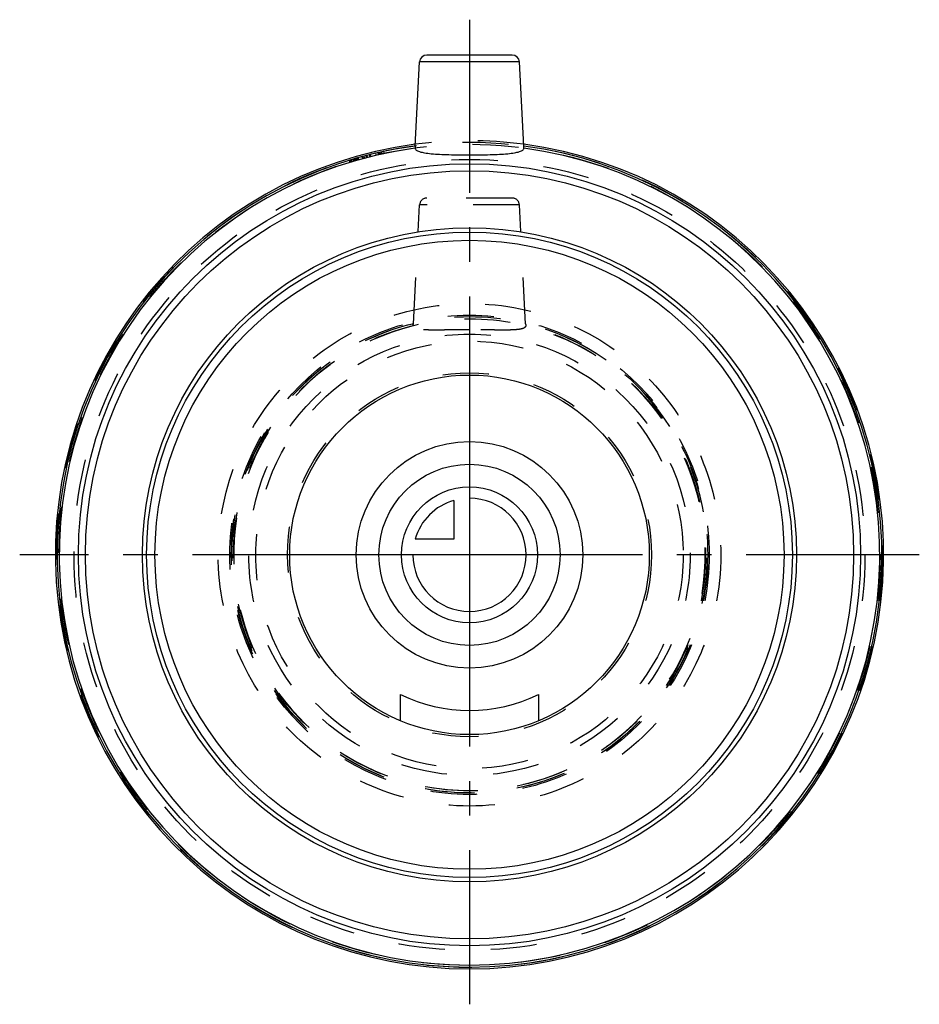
# Model space of a CAD drawing. Header units: millimetres. Extents: x 436 to 564, y 430 to 570.
import ezdxf

# ---------------------------------------------------------------- set-up
doc = ezdxf.new("R2010")
doc.units = ezdxf.units.MM
doc.header["$LTSCALE"] = 65.185185
doc.linetypes.add('CENTER', pattern=[0.6, 0.375, -0.075, 0.075, -0.075])
doc.linetypes.add('HIDDEN', pattern=[0.2, 0.1, -0.1])
for name, color, linetype in [('ACHSEN_S', 7, 'CONTINUOUS'), ('KOERPER', 7, 'CONTINUOUS'), ('KONST.EL_MIT_GEO', 7, 'CONTINUOUS'), ('KURVEN', 7, 'CONTINUOUS')]:
    doc.layers.add(name, color=color, linetype=linetype)

msp = doc.modelspace()

# ---------------------------------------------------------------- linework, layer by layer
at = {"layer": 'ACHSEN_S', "color": 2, "linetype": 'CENTER'}
for p, q in [((500, 569.55), (500, 430.45)), ((563.53, 493.95), (436.47, 493.95))]:
    msp.add_line(p, q, dxfattribs=at)
at = {"layer": 'KOERPER', "color": 7, "linetype": 'Continuous'}
for p, q in [((492.33, 551.69), (492.95, 563.6)), ((507.67, 551.69), (507.05, 563.6))]:
    msp.add_line(p, q, dxfattribs=at)
at = {"layer": 'KOERPER', "color": 8, "linetype": 'HIDDEN'}
for p, q in [((492.07, 526.6), (492.95, 543.4)), ((507.93, 526.6), (507.05, 543.4))]:
    msp.add_line(p, q, dxfattribs=at)
msp.add_circle((500, 493.95), 33.85, dxfattribs=at)
for radius, start, end in [(58.5, 82.4755, 97.5245), (33.6, 103.653, 76.347), (33.3, 103.798, 76.202)]:
    msp.add_arc((500, 493.95), radius, start, end, dxfattribs=at)
at = {"layer": 'KOERPER', "color": 7, "linetype": 'Continuous'}
for radius, start, end in [(58.5, 97.5245, 82.4755), (58.25, 97.5706, 82.4294), (57.95, 97.6211, 82.3789)]:
    msp.add_arc((500, 493.95), radius, start, end, dxfattribs=at)
for points, knots in [([(492.33, 551.69), (492.32, 551.63), (492.32, 551.53), (492.31, 551.43), (492.31, 551.39)], [0, 0, 0, 0, 0.646211, 1, 1, 1, 1]), ([(492.31, 551.39), (492.32, 551.34), (492.36, 551.24), (492.49, 551.11), (492.69, 551), (493.08, 550.85), (493.73, 550.72), (494.67, 550.6), (495.82, 550.52), (497.12, 550.48), (498.53, 550.45), (499.51, 550.45), (500, 550.45)], [0, 0, 0, 0, 0.018423, 0.040549, 0.068727, 0.10401, 0.196935, 0.318616, 0.465405, 0.63211, 0.812558, 1, 1, 1, 1]), ([(500, 550.45), (500.49, 550.45), (501.47, 550.45), (502.88, 550.48), (504.18, 550.52), (505.33, 550.6), (506.27, 550.72), (506.92, 550.85), (507.31, 551), (507.51, 551.11), (507.64, 551.24), (507.68, 551.34), (507.69, 551.39)], [0, 0, 0, 0, 0.187438, 0.367885, 0.534594, 0.681386, 0.803068, 0.895993, 0.931275, 0.959452, 0.981577, 1, 1, 1, 1]), ([(507.69, 551.39), (507.69, 551.43), (507.68, 551.53), (507.68, 551.63), (507.67, 551.69)], [0, 0, 0, 0, 0.35378, 1, 1, 1, 1])]:
    msp.add_open_spline(points, degree=3, knots=knots, dxfattribs=at)
at = {"layer": 'KOERPER', "color": 8, "linetype": 'HIDDEN'}
for points, knots in [([(492.06, 526.29), (492.05, 526.33), (492.06, 526.43), (492.07, 526.53), (492.07, 526.6)], [0, 0, 0, 0, 0.357356, 1, 1, 1, 1]), ([(500, 525.75), (499.49, 525.75), (498.49, 525.74), (497.03, 525.72), (495.69, 525.7), (494.5, 525.7), (493.64, 525.73), (493.06, 525.79), (492.72, 525.84), (492.45, 525.92), (492.24, 526.02), (492.1, 526.14), (492.06, 526.24), (492.06, 526.29)], [0, 0, 0, 0, 0.188144, 0.369345, 0.536854, 0.68436, 0.80633, 0.856382, 0.89871, 0.933278, 0.960549, 0.981833, 1, 1, 1, 1]), ([(507.94, 526.29), (507.94, 526.24), (507.9, 526.14), (507.76, 526.02), (507.55, 525.92), (507.28, 525.84), (506.94, 525.79), (506.36, 525.73), (505.5, 525.7), (504.31, 525.7), (502.97, 525.72), (501.51, 525.74), (500.51, 525.75), (500, 525.75)], [0, 0, 0, 0, 0.018167, 0.039453, 0.066725, 0.101294, 0.143621, 0.193674, 0.315642, 0.463144, 0.630648, 0.81185, 1, 1, 1, 1]), ([(507.93, 526.6), (507.93, 526.53), (507.94, 526.43), (507.95, 526.33), (507.94, 526.29)], [0, 0, 0, 0, 0.642624, 1, 1, 1, 1])]:
    msp.add_open_spline(points, degree=3, knots=knots, dxfattribs=at)
at = {"layer": 'KONST.EL_MIT_GEO', "color": 7, "linetype": 'Continuous'}
for p, q in [((507.05, 563.6), (492.95, 563.6)), ((506.05, 564.55), (493.95, 564.55)), ((490.25, 470.5), (490.25, 474.23)), ((509.75, 474.23), (509.75, 470.5))]:
    msp.add_line(p, q, dxfattribs=at)
at = {"layer": 'KONST.EL_MIT_GEO', "color": 8, "linetype": 'HIDDEN'}
for p, q in [((487.39, 550.56), (487.32, 550.85)), ((487.43, 550.57), (487.36, 550.86)), ((487.61, 550.61), (487.55, 550.9)), ((487.62, 550.61), (487.56, 550.91)), ((487.68, 550.63), (487.62, 550.92)), ((487.94, 550.68), (487.88, 550.98)), ((483.01, 549.72), (483.1, 549.43)), ((483.22, 549.47), (483.14, 549.76)), ((483.35, 549.51), (483.26, 549.8)), ((483.28, 549.8), (483.37, 549.51)), ((483.42, 549.53), (483.33, 549.82)), ((483.64, 549.59), (483.55, 549.88)), ((483.82, 549.65), (483.74, 549.94)), ((483.92, 549.68), (483.83, 549.96)), ((483.94, 549.68), (483.86, 549.97)), ((484.1, 549.73), (484.02, 550.02)), ((484.18, 549.75), (484.1, 550.04)), ((484.2, 549.76), (484.12, 550.04)), ((484.34, 549.8), (484.26, 550.08)), ((484.38, 549.81), (484.3, 550.1)), ((484.91, 549.95), (484.84, 550.24)), ((484.96, 549.97), (484.88, 550.26)), ((485, 549.98), (484.92, 550.27)), ((485.19, 550.03), (485.11, 550.32)), ((485.46, 550.1), (485.39, 550.39)), ((485.56, 550.12), (485.48, 550.41)), ((485.6, 550.13), (485.53, 550.42)), ((485.94, 550.22), (485.87, 550.51)), ((486.05, 550.25), (485.98, 550.54)), ((486.07, 550.25), (486, 550.54)), ((486.84, 550.44), (486.77, 550.73)), ((487.16, 550.51), (487.09, 550.8)), ((487.17, 550.51), (487.1, 550.8)), ((487.3, 550.54), (487.23, 550.83)), ((506.05, 544.35), (493.95, 544.35)), ((507.05, 543.4), (492.95, 543.4))]:
    msp.add_line(p, q, dxfattribs=at)
for radius in [58.3, 58, 55.86, 35.49, 33.65, 33.35, 31.17, 30.19, 25.7]:
    msp.add_circle((500, 493.95), radius, dxfattribs=at)
at = {"layer": 'KONST.EL_MIT_GEO', "color": 7, "linetype": 'Continuous'}
for radius in [55.24, 54.26, 46.2, 45.6, 44.43, 25.4]:
    msp.add_circle((500, 493.95), radius, dxfattribs=at)
for centre, radius, start, end in [((493.95, 563.55), 1, 90, 177), ((506.05, 563.55), 1, 3, 90), ((500, 493.95), 22, 243.6929, 296.3071)]:
    msp.add_arc(centre, radius, start, end, dxfattribs=at)
at = {"layer": 'KONST.EL_MIT_GEO', "color": 8, "linetype": 'HIDDEN'}
for centre, start, end in [((493.95, 543.35), 90, 177), ((506.05, 543.35), 3, 90)]:
    msp.add_arc(centre, 1, start, end, dxfattribs=at)
at = {"layer": 'KURVEN', "color": 40, "linetype": 'Continuous'}
for p, q in [((500, 509.95), (500, 477.95)), ((497.8, 501.64), (497.8, 496.15)), ((497.8, 496.15), (492.31, 496.15)), ((516, 493.95), (484, 493.95))]:
    msp.add_line(p, q, dxfattribs=at)
for radius in [16, 12.8, 9.6]:
    msp.add_circle((500, 493.95), radius, dxfattribs=at)
for start, end in [(180, 90), (105.962, 164.038)]:
    msp.add_arc((500, 493.95), 8, start, end, dxfattribs=at)

doc.saveas('drawing.dxf')
